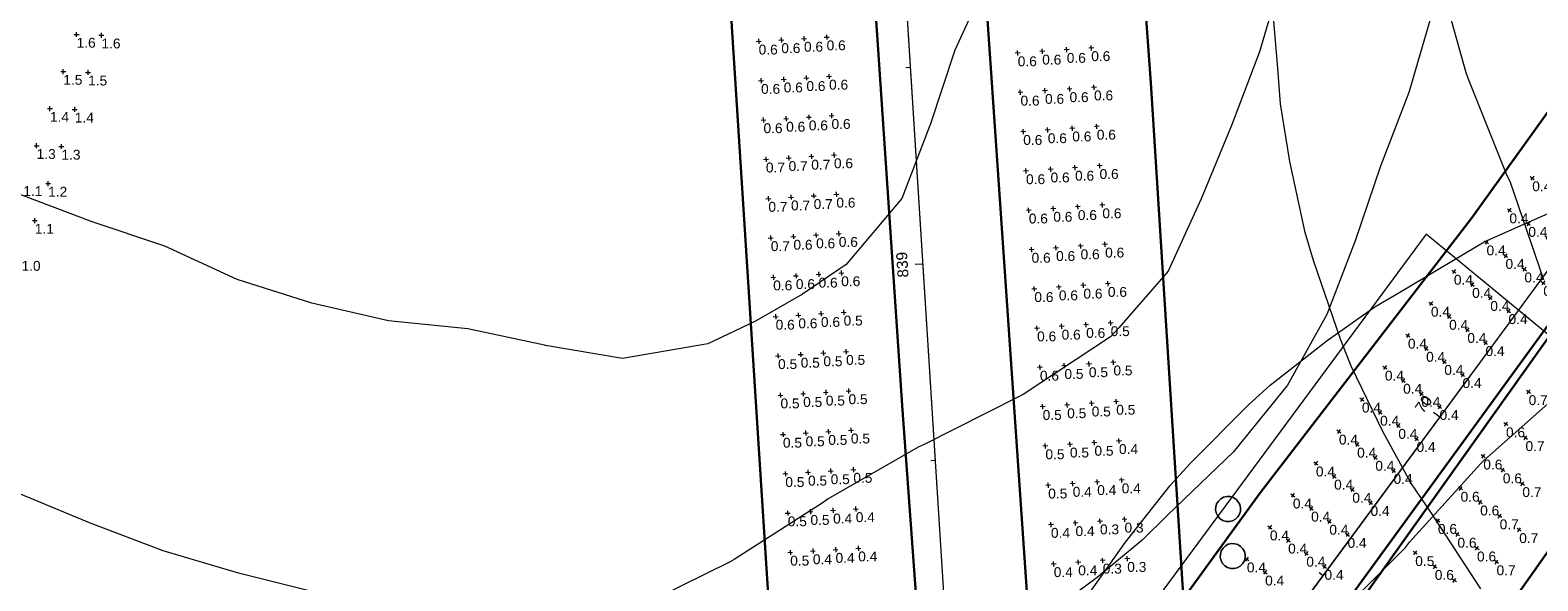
# Model space of a CAD drawing. Extents: x 11759 to 13757, y -2685 to 8839.
# Tile 42 of 58: x 12593 to 12976, y 6244 to 6384. Entities that reach past the tile are written whole.
import ezdxf

# ---------------------------------------------------------------- set-up
doc = ezdxf.new("R2010")
doc.units = 0
doc.header["$MEASUREMENT"] = 0
for name, color, linetype, lineweight in [('AGI32-115446_BK001 - Copy -- 2023-Jan-03 22h-01m-38s-DRAWING', 7, 'Continuous', 0), ('AGI32-Project_1-CALCPTS', 7, 'Continuous', 0), ('AGI32-Project_1-LUMINAIRE', 7, 'Continuous', 0), ('AGI32-Project_1-MARKPOINT', 7, 'Continuous', 0), ('AGI32-Project_1-OBJECT', 7, 'Continuous', 0), ('AGI32-Project_1-STATISTICAL_AREA', 7, 'Continuous', 0), ('AGI32-Project_1-TEMPLATE', 7, 'Continuous', 0)]:
    doc.layers.add(name, color=color, linetype=linetype, lineweight=lineweight)
doc.styles.add('AGI32-Arial', font='arial.ttf')

# ---------------------------------------------------------------- blocks, each defined once
blk = doc.blocks.new('AGI32-ID1buv4w-Project_1-OBJECT-159')
at = {"layer": 'AGI32-Project_1-OBJECT', "color": 8, "linetype": 'Continuous', "lineweight": 0}
blk.add_polyline3d([(601.258, 4221.581, 18.039), (574.573, 4183.459, 18.039), (644.463, 4127.546, 18.039), (911.319, 4499.873, 18.039), (846.511, 4553.244, 18.039)], close=True, dxfattribs=at)
blk = doc.blocks.new('AGI32-ID1buv4w-Project_1-OBJECT-Service Road E_1_1_2')
at = {"layer": 'AGI32-Project_1-OBJECT', "color": 8, "linetype": 'Continuous', "lineweight": 0}
for points in [[(797.67, 4468.34, 0), (796.84, 4468.37, 0), (796.05, 4468.61, 0), (795.34, 4469.04, 0), (794.78, 4469.65, 0), (794.38, 4470.38, 0), (794.19, 4471.19, 0), (794.22, 4472.02, 0), (794.46, 4472.81, 0), (794.9, 4473.52, 0), (795.5, 4474.09, 0), (796.23, 4474.48, 0), (797.04, 4474.67, 0), (797.87, 4474.64, 0), (798.66, 4474.4, 0), (799.37, 4473.96, 0), (799.94, 4473.36, 0), (800.33, 4472.63, 0), (800.52, 4471.82, 0), (800.49, 4470.99, 0), (800.25, 4470.2, 0), (799.82, 4469.49, 0), (799.21, 4468.92, 0), (798.48, 4468.53, 0)], [(798.48, 4468.53, 18), (799.21, 4468.92, 18), (799.82, 4469.49, 18), (800.25, 4470.2, 18), (800.49, 4470.99, 18), (800.52, 4471.82, 18), (800.33, 4472.63, 18), (799.94, 4473.36, 18), (799.37, 4473.96, 18), (798.66, 4474.4, 18), (797.87, 4474.64, 18), (797.04, 4474.67, 18), (796.23, 4474.48, 18), (795.5, 4474.09, 18), (794.9, 4473.52, 18), (794.46, 4472.81, 18), (794.22, 4472.02, 18), (794.19, 4471.19, 18), (794.38, 4470.38, 18), (794.78, 4469.65, 18), (795.34, 4469.04, 18), (796.05, 4468.61, 18), (796.84, 4468.37, 18), (797.67, 4468.34, 18)], [(795.5, 4474.09, 0), (795.5, 4474.09, 18), (796.23, 4474.48, 18), (796.23, 4474.48, 0)], [(796.23, 4474.48, 0), (796.23, 4474.48, 18), (797.04, 4474.67, 18), (797.04, 4474.67, 0)], [(797.04, 4474.67, 0), (797.04, 4474.67, 18), (797.87, 4474.64, 18), (797.87, 4474.64, 0)], [(797.87, 4474.64, 0), (797.87, 4474.64, 18), (798.66, 4474.4, 18), (798.66, 4474.4, 0)], [(798.66, 4474.4, 0), (798.66, 4474.4, 18), (799.37, 4473.96, 18), (799.37, 4473.96, 0)], [(794.19, 4471.19, 0), (794.19, 4471.19, 18), (794.22, 4472.02, 18), (794.22, 4472.02, 0)], [(794.38, 4470.38, 0), (794.38, 4470.38, 18), (794.19, 4471.19, 18), (794.19, 4471.19, 0)], [(794.22, 4472.02, 0), (794.22, 4472.02, 18), (794.46, 4472.81, 18), (794.46, 4472.81, 0)], [(794.46, 4472.81, 0), (794.46, 4472.81, 18), (794.9, 4473.52, 18), (794.9, 4473.52, 0)], [(794.9, 4473.52, 0), (794.9, 4473.52, 18), (795.5, 4474.09, 18), (795.5, 4474.09, 0)], [(799.37, 4473.96, 0), (799.37, 4473.96, 18), (799.94, 4473.36, 18), (799.94, 4473.36, 0)], [(799.94, 4473.36, 0), (799.94, 4473.36, 18), (800.33, 4472.63, 18), (800.33, 4472.63, 0)], [(800.49, 4470.99, 0), (800.49, 4470.99, 18), (800.25, 4470.2, 18), (800.25, 4470.2, 0)], [(800.33, 4472.63, 0), (800.33, 4472.63, 18), (800.52, 4471.82, 18), (800.52, 4471.82, 0)], [(800.52, 4471.82, 0), (800.52, 4471.82, 18), (800.49, 4470.99, 18), (800.49, 4470.99, 0)], [(794.78, 4469.65, 0), (794.78, 4469.65, 18), (794.38, 4470.38, 18), (794.38, 4470.38, 0)], [(795.34, 4469.04, 0), (795.34, 4469.04, 18), (794.78, 4469.65, 18), (794.78, 4469.65, 0)], [(796.05, 4468.61, 0), (796.05, 4468.61, 18), (795.34, 4469.04, 18), (795.34, 4469.04, 0)], [(796.84, 4468.37, 0), (796.84, 4468.37, 18), (796.05, 4468.61, 18), (796.05, 4468.61, 0)], [(797.67, 4468.34, 0), (797.67, 4468.34, 18), (796.84, 4468.37, 18), (796.84, 4468.37, 0)], [(798.48, 4468.53, 0), (798.48, 4468.53, 18), (797.67, 4468.34, 18), (797.67, 4468.34, 0)], [(799.21, 4468.92, 0), (799.21, 4468.92, 18), (798.48, 4468.53, 18), (798.48, 4468.53, 0)], [(799.82, 4469.49, 0), (799.82, 4469.49, 18), (799.21, 4468.92, 18), (799.21, 4468.92, 0)], [(800.25, 4470.2, 0), (800.25, 4470.2, 18), (799.82, 4469.49, 18), (799.82, 4469.49, 0)]]:
    blk.add_polyline3d(points, close=True, dxfattribs=at)
blk = doc.blocks.new('AGI32-ID1buv4w-Project_1-OBJECT-Service Road E_1_12')
at = {"layer": 'AGI32-Project_1-OBJECT', "color": 8, "linetype": 'Continuous', "lineweight": 0}
for points in [[(796.48, 4480.28, 0), (795.65, 4480.31, 0), (794.85, 4480.55, 0), (794.15, 4480.98, 0), (793.58, 4481.59, 0), (793.19, 4482.32, 0), (793, 4483.13, 0), (793.03, 4483.96, 0), (793.26, 4484.75, 0), (793.7, 4485.46, 0), (794.31, 4486.03, 0), (795.04, 4486.42, 0), (795.85, 4486.61, 0), (796.68, 4486.58, 0), (797.47, 4486.34, 0), (798.18, 4485.9, 0), (798.74, 4485.3, 0), (799.14, 4484.57, 0), (799.33, 4483.76, 0), (799.3, 4482.93, 0), (799.06, 4482.14, 0), (798.62, 4481.43, 0), (798.02, 4480.86, 0), (797.29, 4480.47, 0)], [(797.29, 4480.47, 18), (798.02, 4480.86, 18), (798.62, 4481.43, 18), (799.06, 4482.14, 18), (799.3, 4482.93, 18), (799.33, 4483.76, 18), (799.14, 4484.57, 18), (798.74, 4485.3, 18), (798.18, 4485.9, 18), (797.47, 4486.34, 18), (796.68, 4486.58, 18), (795.85, 4486.61, 18), (795.04, 4486.42, 18), (794.31, 4486.03, 18), (793.7, 4485.46, 18), (793.26, 4484.75, 18), (793.03, 4483.96, 18), (793, 4483.13, 18), (793.19, 4482.32, 18), (793.58, 4481.59, 18), (794.15, 4480.98, 18), (794.85, 4480.55, 18), (795.65, 4480.31, 18), (796.48, 4480.28, 18)], [(793.7, 4485.46, 0), (793.7, 4485.46, 18), (794.31, 4486.03, 18), (794.31, 4486.03, 0)], [(794.31, 4486.03, 0), (794.31, 4486.03, 18), (795.04, 4486.42, 18), (795.04, 4486.42, 0)], [(795.04, 4486.42, 0), (795.04, 4486.42, 18), (795.85, 4486.61, 18), (795.85, 4486.61, 0)], [(795.85, 4486.61, 0), (795.85, 4486.61, 18), (796.68, 4486.58, 18), (796.68, 4486.58, 0)], [(796.68, 4486.58, 0), (796.68, 4486.58, 18), (797.47, 4486.34, 18), (797.47, 4486.34, 0)], [(797.47, 4486.34, 0), (797.47, 4486.34, 18), (798.18, 4485.9, 18), (798.18, 4485.9, 0)], [(798.18, 4485.9, 0), (798.18, 4485.9, 18), (798.74, 4485.3, 18), (798.74, 4485.3, 0)], [(793, 4483.13, 0), (793, 4483.13, 18), (793.03, 4483.96, 18), (793.03, 4483.96, 0)], [(793.19, 4482.32, 0), (793.19, 4482.32, 18), (793, 4483.13, 18), (793, 4483.13, 0)], [(793.03, 4483.96, 0), (793.03, 4483.96, 18), (793.26, 4484.75, 18), (793.26, 4484.75, 0)], [(793.58, 4481.59, 0), (793.58, 4481.59, 18), (793.19, 4482.32, 18), (793.19, 4482.32, 0)], [(793.26, 4484.75, 0), (793.26, 4484.75, 18), (793.7, 4485.46, 18), (793.7, 4485.46, 0)], [(799.06, 4482.14, 0), (799.06, 4482.14, 18), (798.62, 4481.43, 18), (798.62, 4481.43, 0)], [(798.74, 4485.3, 0), (798.74, 4485.3, 18), (799.14, 4484.57, 18), (799.14, 4484.57, 0)], [(799.3, 4482.93, 0), (799.3, 4482.93, 18), (799.06, 4482.14, 18), (799.06, 4482.14, 0)], [(799.14, 4484.57, 0), (799.14, 4484.57, 18), (799.33, 4483.76, 18), (799.33, 4483.76, 0)], [(799.33, 4483.76, 0), (799.33, 4483.76, 18), (799.3, 4482.93, 18), (799.3, 4482.93, 0)], [(794.15, 4480.98, 0), (794.15, 4480.98, 18), (793.58, 4481.59, 18), (793.58, 4481.59, 0)], [(794.85, 4480.55, 0), (794.85, 4480.55, 18), (794.15, 4480.98, 18), (794.15, 4480.98, 0)], [(795.65, 4480.31, 0), (795.65, 4480.31, 18), (794.85, 4480.55, 18), (794.85, 4480.55, 0)], [(796.48, 4480.28, 0), (796.48, 4480.28, 18), (795.65, 4480.31, 18), (795.65, 4480.31, 0)], [(797.29, 4480.47, 0), (797.29, 4480.47, 18), (796.48, 4480.28, 18), (796.48, 4480.28, 0)], [(798.02, 4480.86, 0), (798.02, 4480.86, 18), (797.29, 4480.47, 18), (797.29, 4480.47, 0)], [(798.62, 4481.43, 0), (798.62, 4481.43, 18), (798.02, 4480.86, 18), (798.02, 4480.86, 0)]]:
    blk.add_polyline3d(points, close=True, dxfattribs=at)
blk = doc.blocks.new('AGI32-ID1buv4w-Project_1-STATISTICAL_AREA-SR 159 - EB')
at = {"layer": 'AGI32-Project_1-STATISTICAL_AREA', "color": 7, "linetype": 'Continuous', "lineweight": 30}
for p, q in [((822.21, 4449.4), (912.21, 4575.63)), ((896.19, 4499.35), (791.7, 4351.01))]:
    blk.add_line(p, q, dxfattribs=at)
blk = doc.blocks.new('AGI32-ID1buv4w-Project_1-STATISTICAL_AREA-SR 159 - WB')
at = {"layer": 'AGI32-Project_1-STATISTICAL_AREA', "color": 7, "linetype": 'Continuous', "lineweight": 30}
for p, q in [((858.13, 4557.38), (926.78, 4653.1)), ((927.54, 4598.94), (808.94, 4436.1)), ((804.36, 4487.59), (858.13, 4557.38)), ((687.67, 4327.04), (804.36, 4487.59))]:
    blk.add_line(p, q, dxfattribs=at)
blk = doc.blocks.new('AGI32-ID1buv4w-Project_1-STATISTICAL_AREA-US 23 NB - Overall')
at = {"layer": 'AGI32-Project_1-STATISTICAL_AREA', "color": 7, "linetype": 'Continuous', "lineweight": 30}
for p, q in [((688.19, 4883.66), (713.46, 4508.5)), ((679.36, 4461.75), (656.72, 4813.91)), ((713.46, 4508.5), (734.91, 4216.29))]:
    blk.add_line(p, q, dxfattribs=at)
blk = doc.blocks.new('AGI32-ID1buv4w-Project_1-STATISTICAL_AREA-US 23 SB - Overall')
at = {"layer": 'AGI32-Project_1-STATISTICAL_AREA', "color": 7, "linetype": 'Continuous', "lineweight": 30}
for p, q in [((776.51, 4591.61), (753.15, 4916.24)), ((725.24, 4749.56), (746.69, 4439.11)), ((792.72, 4336.1), (776.51, 4591.61))]:
    blk.add_line(p, q, dxfattribs=at)
blk = doc.blocks.new('AGI32-ID1buv4w-Project_1-LUMINAIRE-HM4_Template2')
at = {"layer": 'AGI32-Project_1-TEMPLATE', "color": 1, "linetype": 'ByBlock', "lineweight": 0}
for p, q in [((-111.77, 239.28, -100), (-99.7, 244.62, -100)), ((-119.64, 235.83, -100), (-111.77, 239.28, -100)), ((-139.58, 223.87, -100), (-119.64, 235.83, -100)), ((-147.4, 219.34, -100), (-139.58, 223.87, -100)), ((-159.52, 210.76, -100), (-147.4, 219.34, -100)), ((-173.98, 199.4, -100), (-159.52, 210.76, -100)), ((-179.46, 194.39, -100), (-173.98, 199.4, -100)), ((-194.39, 179.46, -100), (-179.46, 194.39, -100)), ((-199.4, 173.98, -100), (-194.39, 179.46, -100)), ((-210.76, 159.52, -100), (-199.4, 173.98, -100)), ((-219.34, 147.4, -100), (-210.76, 159.52, -100)), ((255.18, 0, -100), (254.78, -19.94, -100)), ((254.78, -19.94, -100), (252.8, -39.88, -100)), ((252.8, -39.88, -100), (251.5, -59.82, -100)), ((251.5, -59.82, -100), (249.5, -79.76, -100)), ((249.5, -79.76, -100), (244.62, -99.7, -100)), ((244.62, -99.7, -100), (239.28, -111.77, -100)), ((239.28, -111.77, -100), (235.83, -119.64, -100)), ((-223.87, -139.58, -100), (-235.83, -119.64, -100)), ((235.83, -119.64, -100), (223.87, -139.58, -100)), ((-219.34, -147.4, -100), (-223.87, -139.58, -100)), ((223.87, -139.58, -100), (219.34, -147.4, -100)), ((-210.76, -159.52, -100), (-219.34, -147.4, -100)), ((219.34, -147.4, -100), (210.76, -159.52, -100)), ((-199.4, -173.98, -100), (-210.76, -159.52, -100)), ((210.76, -159.52, -100), (199.4, -173.98, -100)), ((-194.39, -179.46, -100), (-199.4, -173.98, -100)), ((-179.46, -194.39, -100), (-194.39, -179.46, -100)), ((-173.98, -199.4, -100), (-179.46, -194.39, -100)), ((-159.52, -210.76, -100), (-173.98, -199.4, -100)), ((-147.4, -219.34, -100), (-159.52, -210.76, -100)), ((-139.58, -223.87, -100), (-147.4, -219.34, -100)), ((-119.64, -235.83, -100), (-139.58, -223.87, -100))]:
    blk.add_line(p, q, dxfattribs=at)
at = {"layer": 'AGI32-Project_1-TEMPLATE', "color": 5, "linetype": 'ByBlock', "lineweight": 0}
for p, q in [((-119.64, 180.41, -100), (-99.7, 198.01, -100)), ((-120.57, 179.46, -100), (-119.64, 180.41, -100)), ((-138.58, 159.52, -100), (-120.57, 179.46, -100)), ((-158.23, 139.58, -100), (-139.58, 158.23, -100)), ((-139.58, 158.23, -100), (-138.58, 159.52, -100)), ((215.91, 0, -100), (215.43, -19.94, -100)), ((215.43, -19.94, -100), (213.54, -39.88, -100)), ((213.54, -39.88, -100), (210.98, -59.82, -100)), ((210.98, -59.82, -100), (207.72, -79.76, -100)), ((207.72, -79.76, -100), (199.4, -96.98, -100)), ((199.4, -96.98, -100), (198.01, -99.7, -100)), ((-180.41, -119.64, -100), (-198.01, -99.7, -100)), ((198.01, -99.7, -100), (180.41, -119.64, -100)), ((-179.46, -120.57, -100), (-180.41, -119.64, -100)), ((-159.52, -138.58, -100), (-179.46, -120.57, -100)), ((179.46, -120.57, -100), (159.52, -138.58, -100)), ((180.41, -119.64, -100), (179.46, -120.57, -100)), ((-158.23, -139.58, -100), (-159.52, -138.58, -100)), ((-139.58, -158.23, -100), (-158.23, -139.58, -100)), ((158.23, -139.58, -100), (139.58, -158.23, -100)), ((159.52, -138.58, -100), (158.23, -139.58, -100)), ((138.58, -159.52, -100), (120.57, -179.46, -100)), ((139.58, -158.23, -100), (138.58, -159.52, -100)), ((120.57, -179.46, -100), (119.64, -180.41, -100)), ((119.64, -180.41, -100), (99.7, -198.01, -100)), ((-39.88, -213.54, -100), (-59.82, -210.98, -100)), ((-19.94, -215.43, -100), (-39.88, -213.54, -100)), ((0, -215.91, -100), (-19.94, -215.43, -100)), ((19.94, -215.43, -100), (0, -215.91, -100))]:
    blk.add_line(p, q, dxfattribs=at)
at = {"layer": 'AGI32-Project_1-TEMPLATE', "color": 3, "linetype": 'ByBlock', "lineweight": 0}
for p, q in [((144.04, -19.94, -100), (140.7, -39.88, -100)), ((140.7, -39.88, -100), (139.61, -59.82, -100)), ((139.58, -60.05, -100), (137.62, -79.76, -100)), ((139.61, -59.82, -100), (139.58, -60.05, -100)), ((137.62, -79.76, -100), (128.36, -99.7, -100)), ((128.36, -99.7, -100), (119.64, -109.89, -100)), ((119.64, -109.89, -100), (109.89, -119.64, -100)), ((109.89, -119.64, -100), (99.7, -128.36, -100)), ((99.7, -128.36, -100), (79.76, -137.62, -100)), ((-60.05, -139.58, -100), (-79.76, -137.62, -100)), ((79.76, -137.62, -100), (60.05, -139.58, -100)), ((-59.82, -139.61, -100), (-60.05, -139.58, -100)), ((-39.88, -140.7, -100), (-59.82, -139.61, -100)), ((-19.94, -144.04, -100), (-39.88, -140.7, -100)), ((39.88, -140.7, -100), (19.94, -144.04, -100)), ((59.82, -139.61, -100), (39.88, -140.7, -100)), ((60.05, -139.58, -100), (59.82, -139.61, -100)), ((0, -144.89, -100), (-19.94, -144.04, -100)), ((19.94, -144.04, -100), (0, -144.89, -100))]:
    blk.add_line(p, q, dxfattribs=at)
blk = doc.blocks.new('AGI32-ID1buv4w-Project_1-LUMINAIRE-HM4_95')
at = {"layer": 'AGI32-Project_1-TEMPLATE', "color": 7, "linetype": 'ByBlock', "lineweight": 0}
blk.add_blockref('AGI32-ID1buv4w-Project_1-LUMINAIRE-HM4_Template2', (0, 0), dxfattribs=at)
blk = doc.blocks.new('AGI32-ID1buv4w-Project_1-LUMINAIRE-HM4_91')
at = {"layer": 'AGI32-Project_1-TEMPLATE', "color": 7, "linetype": 'ByBlock', "lineweight": 0}
blk.add_blockref('AGI32-ID1buv4w-Project_1-LUMINAIRE-HM4_Template2', (0, 0), dxfattribs=at)
blk = doc.blocks.new('AGI32-ID1buv4w-Project_1-LUMINAIRE-HM4_127')
at = {"layer": 'AGI32-Project_1-TEMPLATE', "color": 7, "linetype": 'ByBlock', "lineweight": 0}
blk.add_blockref('AGI32-ID1buv4w-Project_1-LUMINAIRE-HM4_Template2', (0, 0), dxfattribs=at)
blk = doc.blocks.new('AGI32-ID1buv4w-MARKPOINT')
at = {"layer": 'AGI32-Project_1-MARKPOINT', "color": 0, "linetype": 'Continuous', "lineweight": 0}
for p, q in [((-0.125, 0), (0.125, 0)), ((0, -0.125), (0, 0.125))]:
    blk.add_line(p, q, dxfattribs=at)
blk = doc.blocks.new('AGI32-ID1buv4w-Project_1-CALCPTS-US 159 EB - STA 65+00 TO STA 70+00_Luminance')
at = {"layer": 'AGI32-Project_1-MARKPOINT', "color": 154, "linetype": 'Continuous', "lineweight": 0, "xscale": 4.999999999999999, "yscale": 4.999999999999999, "zscale": 4.999999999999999, "rotation": 54.81004857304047}
for p in [(872.54, 4513.16, 18.89), (866.78, 4504.99, 18.89), (871.74, 4501.49, 18.89), (861.02, 4496.82, 18.89), (865.98, 4493.32, 18.89), (870.94, 4489.81, 18.89), (855.25, 4488.64, 18.89), (860.22, 4485.14, 18.89), (865.18, 4481.64, 18.89), (849.49, 4480.47, 18.89), (870.15, 4478.14, 18.89), (854.45, 4476.97, 18.89), (859.42, 4473.47, 18.89), (843.73, 4472.3, 18.89), (864.38, 4469.97, 18.89), (848.69, 4468.8, 18.89), (853.66, 4465.3, 18.89)]:
    blk.add_blockref('AGI32-ID1buv4w-MARKPOINT', p, dxfattribs=at)
at = {"layer": 'AGI32-Project_1-CALCPTS', "color": 154, "linetype": 'Continuous', "lineweight": 0, "char_height": 2.5, "attachment_point": 1, "style": 'AGI32-Arial'}
for s, insert in [('0.7', (872.54, 4512.33, 18.89)), ('0.6', (866.78, 4504.16, 18.89)), ('0.7', (871.74, 4500.66, 18.89)), ('0.6', (861.02, 4495.98, 18.89)), ('0.6', (865.98, 4492.48, 18.89)), ('0.6', (855.25, 4487.81, 18.89)), ('0.7', (870.94, 4488.98, 18.89)), ('0.6', (860.22, 4484.31, 18.89)), ('0.6', (849.49, 4479.64, 18.89)), ('0.7', (865.18, 4480.81, 18.89)), ('0.6', (854.45, 4476.14, 18.89)), ('0.7', (870.15, 4477.31, 18.89)), ('0.5', (843.73, 4471.47, 18.89)), ('0.6', (859.42, 4472.64, 18.89)), ('0.6', (848.69, 4467.97, 18.89)), ('0.7', (864.38, 4469.14, 18.89))]:
    blk.add_mtext(s, dxfattribs=dict(at, insert=insert))
blk = doc.blocks.new('AGI32-ID1buv4w-Project_1-CALCPTS-US 159 WB - STA 70+00 TO STA 65+00_Luminance')
at = {"layer": 'AGI32-Project_1-MARKPOINT', "color": 154, "linetype": 'Continuous', "lineweight": 0, "xscale": 4.999999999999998, "yscale": 4.999999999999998, "zscale": 4.999999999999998, "rotation": 234.2361941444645}
for p in [(853.55, 4543.73, 18.82), (858.18, 4540.4, 18.82), (847.71, 4535.61, 18.82), (862.8, 4537.06, 18.82), (852.33, 4532.28, 18.82), (867.43, 4533.73, 18.82), (841.86, 4527.5, 18.82), (856.96, 4528.95, 18.82), (846.49, 4524.17, 18.82), (861.58, 4525.62, 18.82), (836.02, 4519.38, 18.82), (851.11, 4520.83, 18.82), (840.65, 4516.05, 18.82), (855.74, 4517.5, 18.82), (845.27, 4512.72, 18.82), (830.18, 4511.27, 18.82), (834.8, 4507.94, 18.82), (849.9, 4509.39, 18.82), (839.43, 4504.61, 18.82), (824.33, 4503.15, 18.82), (844.05, 4501.27, 18.82), (828.96, 4499.82, 18.82), (833.58, 4496.49, 18.82), (818.49, 4495.04, 18.82), (838.21, 4493.16, 18.82), (823.11, 4491.71, 18.82), (812.64, 4486.93, 18.82), (827.74, 4488.38, 18.82), (832.36, 4485.05, 18.82), (817.27, 4483.59, 18.82), (806.8, 4478.81, 18.82), (821.89, 4480.26, 18.82), (811.42, 4475.48, 18.82), (826.52, 4476.93, 18.82), (800.95, 4470.7, 18.82), (816.05, 4472.15, 18.82), (805.58, 4467.37, 18.82), (820.67, 4468.82, 18.82)]:
    blk.add_blockref('AGI32-ID1buv4w-MARKPOINT', p, dxfattribs=at)
at = {"layer": 'AGI32-Project_1-CALCPTS', "color": 154, "linetype": 'Continuous', "lineweight": 0, "char_height": 2.5, "attachment_point": 1, "style": 'AGI32-Arial'}
for insert in [(853.55, 4542.89, 18.82), (858.18, 4539.56, 18.82), (862.8, 4536.23, 18.82), (847.71, 4534.78, 18.82), (867.43, 4532.9, 18.82), (852.33, 4531.45, 18.82), (856.96, 4528.12, 18.82), (841.86, 4526.66, 18.82), (861.58, 4524.78, 18.82), (846.49, 4523.33, 18.82), (836.02, 4518.55, 18.82), (851.11, 4520, 18.82), (855.74, 4516.67, 18.82), (840.65, 4515.22, 18.82), (830.18, 4510.44, 18.82), (845.27, 4511.89, 18.82), (834.8, 4507.1, 18.82), (849.9, 4508.56, 18.82), (824.33, 4502.32, 18.82), (839.43, 4503.77, 18.82), (828.96, 4498.99, 18.82), (844.05, 4500.44, 18.82), (818.49, 4494.21, 18.82), (833.58, 4495.66, 18.82), (823.11, 4490.88, 18.82), (838.21, 4492.33, 18.82), (812.64, 4486.09, 18.82), (827.74, 4487.54, 18.82), (817.27, 4482.76, 18.82), (832.36, 4484.21, 18.82), (821.89, 4479.43, 18.82), (806.8, 4477.98, 18.82), (811.42, 4474.65, 18.82), (826.52, 4476.1, 18.82), (816.05, 4471.32, 18.82), (800.95, 4469.86, 18.82), (820.67, 4467.98, 18.82), (805.58, 4466.53, 18.82)]:
    blk.add_mtext('0.4', dxfattribs=dict(at, insert=insert))
blk = doc.blocks.new('AGI32-ID1buv4w-Project_1-CALCPTS-US 159 WB - STA 72+50 TO STA 70+00_Luminance')
at = {"layer": 'AGI32-Project_1-MARKPOINT', "color": 154, "linetype": 'Continuous', "lineweight": 0, "xscale": 5.000000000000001, "yscale": 5.000000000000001, "zscale": 5.000000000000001, "rotation": 234.46220752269}
for p in [(983.9, 4722.06, 18.78), (988.71, 4718.63, 18.78), (993.52, 4715.19, 18.78), (978.09, 4713.93, 18.78), (998.34, 4711.75, 18.78), (982.9, 4710.49, 18.78), (972.28, 4705.79, 18.78), (987.71, 4707.05, 18.78), (992.52, 4703.62, 18.78), (977.09, 4702.35, 18.78), (966.46, 4697.65, 18.78), (981.9, 4698.92, 18.78), (971.28, 4694.22, 18.78), (986.71, 4695.48, 18.78), (960.65, 4689.52, 18.78), (976.09, 4690.78, 18.78), (965.46, 4686.08, 18.78), (980.9, 4687.34, 18.78), (954.84, 4681.38, 18.78), (970.27, 4682.64, 18.78), (959.65, 4677.94, 18.78), (975.09, 4679.2, 18.78), (949.03, 4673.24, 18.78), (964.46, 4674.51, 18.78), (953.84, 4669.8, 18.78), (969.27, 4671.07, 18.78), (943.21, 4665.1, 18.78), (958.65, 4666.37, 18.78), (948.03, 4661.67, 18.78), (963.46, 4662.93, 18.78), (952.84, 4658.23, 18.78), (937.4, 4656.97, 18.78), (942.21, 4653.53, 18.78), (957.65, 4654.79, 18.78), (947.02, 4650.09, 18.78), (931.59, 4648.83, 18.78), (951.84, 4646.66, 18.78), (936.4, 4645.39, 18.78), (941.21, 4641.96, 18.78), (925.78, 4640.69, 18.78), (946.02, 4638.52, 18.78), (930.59, 4637.26, 18.78), (919.96, 4632.56, 18.78), (935.4, 4633.82, 18.78), (924.78, 4629.12, 18.78), (940.21, 4630.38, 18.78), (914.15, 4624.42, 18.78), (929.59, 4625.68, 18.78), (918.96, 4620.98, 18.78), (934.4, 4622.24, 18.78), (908.34, 4616.28, 18.78), (923.77, 4617.54, 18.78), (913.15, 4612.84, 18.78), (928.59, 4614.11, 18.78), (902.53, 4608.14, 18.78), (917.96, 4609.41, 18.78), (907.34, 4604.71, 18.78), (922.77, 4605.97, 18.78), (896.71, 4600.01, 18.78), (912.15, 4601.27, 18.78), (901.53, 4596.57, 18.78), (916.96, 4597.83, 18.78), (906.34, 4593.13, 18.78), (890.9, 4591.87, 18.78), (895.71, 4588.43, 18.78), (911.15, 4589.69, 18.78), (900.52, 4584.99, 18.78), (885.09, 4583.73, 18.78), (905.34, 4581.56, 18.78), (889.9, 4580.29, 18.78), (894.71, 4576.86, 18.78), (879.28, 4575.59, 18.78), (899.52, 4573.42, 18.78), (884.09, 4572.16, 18.78), (873.46, 4567.46, 18.78), (888.9, 4568.72, 18.78), (878.28, 4564.02, 18.78), (893.71, 4565.28, 18.78), (867.65, 4559.32, 18.78), (883.09, 4560.58, 18.78), (872.46, 4555.88, 18.78), (887.9, 4557.15, 18.78), (861.84, 4551.18, 18.78), (877.27, 4552.45, 18.78), (866.65, 4547.74, 18.78), (882.09, 4549.01, 18.78), (871.46, 4544.31, 18.78), (876.27, 4540.87, 18.78)]:
    blk.add_blockref('AGI32-ID1buv4w-MARKPOINT', p, dxfattribs=at)
at = {"layer": 'AGI32-Project_1-CALCPTS', "color": 154, "linetype": 'Continuous', "lineweight": 0, "char_height": 2.5, "attachment_point": 1, "style": 'AGI32-Arial'}
for s, insert in [('0.6', (983.9, 4721.23, 18.78)), ('0.6', (988.71, 4717.79, 18.78)), ('0.6', (978.09, 4713.09, 18.78)), ('0.7', (993.52, 4714.36, 18.78)), ('0.6', (982.9, 4709.66, 18.78)), ('0.7', (998.34, 4710.92, 18.78)), ('0.6', (972.28, 4704.96, 18.78)), ('0.6', (987.71, 4706.22, 18.78)), ('0.6', (977.09, 4701.52, 18.78)), ('0.6', (992.52, 4702.78, 18.78)), ('0.6', (966.46, 4696.82, 18.78)), ('0.6', (981.9, 4698.08, 18.78)), ('0.6', (971.28, 4693.38, 18.78)), ('0.6', (986.71, 4694.65, 18.78)), ('0.6', (976.09, 4689.95, 18.78)), ('0.6', (960.65, 4688.68, 18.78)), ('0.6', (965.46, 4685.25, 18.78)), ('0.6', (980.9, 4686.51, 18.78)), ('0.6', (970.27, 4681.81, 18.78)), ('0.6', (954.84, 4680.54, 18.78)), ('0.6', (975.09, 4678.37, 18.78)), ('0.6', (959.65, 4677.11, 18.78)), ('0.6', (964.46, 4673.67, 18.78)), ('0.6', (949.03, 4672.41, 18.78)), ('0.6', (969.27, 4670.23, 18.78)), ('0.6', (953.84, 4668.97, 18.78)), ('0.6', (943.21, 4664.27, 18.78)), ('0.6', (958.65, 4665.53, 18.78)), ('0.6', (963.46, 4662.1, 18.78)), ('0.6', (948.03, 4660.83, 18.78)), ('0.6', (937.4, 4656.13, 18.78)), ('0.6', (952.84, 4657.4, 18.78)), ('0.6', (942.21, 4652.7, 18.78)), ('0.6', (957.65, 4653.96, 18.78)), ('0.6', (931.59, 4648, 18.78)), ('0.6', (947.02, 4649.26, 18.78)), ('0.6', (936.4, 4644.56, 18.78)), ('0.6', (951.84, 4645.82, 18.78)), ('0.6', (925.78, 4639.86, 18.78)), ('0.6', (941.21, 4641.12, 18.78)), ('0.6', (930.59, 4636.42, 18.78)), ('0.6', (946.02, 4637.69, 18.78)), ('0.5', (919.96, 4631.72, 18.78)), ('0.6', (935.4, 4632.98, 18.78)), ('0.6', (924.78, 4628.28, 18.78)), ('0.6', (940.21, 4629.55, 18.78)), ('0.6', (929.59, 4624.85, 18.78)), ('0.5', (914.15, 4623.58, 18.78)), ('0.6', (918.96, 4620.15, 18.78)), ('0.6', (934.4, 4621.41, 18.78)), ('0.6', (923.77, 4616.71, 18.78)), ('0.5', (908.34, 4615.45, 18.78)), ('0.6', (928.59, 4613.27, 18.78)), ('0.5', (913.15, 4612.01, 18.78)), ('0.6', (917.96, 4608.57, 18.78)), ('0.5', (902.53, 4607.31, 18.78)), ('0.6', (922.77, 4605.14, 18.78)), ('0.5', (907.34, 4603.87, 18.78)), ('0.5', (896.71, 4599.17, 18.78)), ('0.5', (912.15, 4600.44, 18.78)), ('0.5', (916.96, 4597, 18.78)), ('0.5', (901.53, 4595.74, 18.78)), ('0.5', (890.9, 4591.03, 18.78)), ('0.5', (906.34, 4592.3, 18.78)), ('0.5', (895.71, 4587.6, 18.78)), ('0.5', (911.15, 4588.86, 18.78)), ('0.4', (885.09, 4582.9, 18.78)), ('0.5', (900.52, 4584.16, 18.78)), ('0.5', (889.9, 4579.46, 18.78)), ('0.5', (905.34, 4580.72, 18.78)), ('0.4', (879.28, 4574.76, 18.78)), ('0.5', (894.71, 4576.02, 18.78)), ('0.4', (884.09, 4571.32, 18.78)), ('0.5', (899.52, 4572.59, 18.78)), ('0.4', (873.46, 4566.62, 18.78)), ('0.5', (888.9, 4567.89, 18.78)), ('0.4', (878.28, 4563.19, 18.78)), ('0.5', (893.71, 4564.45, 18.78)), ('0.4', (883.09, 4559.75, 18.78)), ('0.4', (867.65, 4558.49, 18.78)), ('0.4', (872.46, 4555.05, 18.78)), ('0.5', (887.9, 4556.31, 18.78)), ('0.4', (877.27, 4551.61, 18.78)), ('0.4', (861.84, 4550.35, 18.78)), ('0.5', (882.09, 4548.18, 18.78)), ('0.4', (866.65, 4546.91, 18.78)), ('0.4', (871.46, 4543.48, 18.78)), ('0.5', (876.27, 4540.04, 18.78))]:
    blk.add_mtext(s, dxfattribs=dict(at, insert=insert))
blk = doc.blocks.new('AGI32-ID1buv4w-Project_1-CALCPTS-US 23 NB - STA 837+50 TO STA 843+00_Luminance')
at = {"layer": 'AGI32-Project_1-MARKPOINT', "color": 154, "linetype": 'Continuous', "lineweight": 0, "xscale": 5, "yscale": 5, "zscale": 5, "rotation": 94.03608409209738}
for p in [(755.18, 4600.06), (761.41, 4600.5), (742.73, 4599.18), (748.95, 4599.62), (743.43, 4589.2), (749.66, 4589.64), (755.89, 4590.08), (762.11, 4590.52), (744.13, 4579.23), (750.36, 4579.67), (756.59, 4580.11), (762.82, 4580.55), (751.07, 4569.69), (757.29, 4570.13), (763.52, 4570.57), (744.84, 4569.25), (745.54, 4559.28), (751.77, 4559.72), (758, 4560.16), (764.23, 4560.6), (764.93, 4550.62), (746.25, 4549.3), (752.47, 4549.74), (758.7, 4550.18), (746.95, 4539.33), (753.18, 4539.77), (759.41, 4540.21), (765.63, 4540.65), (747.65, 4529.35), (753.88, 4529.79), (760.11, 4530.23), (766.34, 4530.67), (754.59, 4519.82), (760.81, 4520.26), (767.04, 4520.69), (748.36, 4519.38), (749.06, 4509.4), (755.29, 4509.84), (761.52, 4510.28), (767.75, 4510.72), (768.45, 4500.74), (749.76, 4499.43), (755.99, 4499.87), (762.22, 4500.31), (750.47, 4489.45), (756.7, 4489.89), (762.92, 4490.33), (769.15, 4490.77), (751.17, 4479.48), (757.4, 4479.92), (763.63, 4480.35), (769.86, 4480.8), (758.1, 4469.94), (764.33, 4470.38), (770.56, 4470.82), (751.88, 4469.5)]:
    blk.add_blockref('AGI32-ID1buv4w-MARKPOINT', p, dxfattribs=at)
at = {"layer": 'AGI32-Project_1-CALCPTS', "color": 154, "linetype": 'Continuous', "lineweight": 0, "char_height": 2.5, "attachment_point": 1, "style": 'AGI32-Arial'}
for s, insert in [('0.6', (742.73, 4598.35)), ('0.6', (748.95, 4598.78)), ('0.6', (755.18, 4599.22)), ('0.6', (761.41, 4599.66)), ('0.6', (755.89, 4589.25)), ('0.6', (762.11, 4589.69)), ('0.6', (743.43, 4588.37)), ('0.6', (749.66, 4588.81)), ('0.6', (744.13, 4578.39)), ('0.6', (750.36, 4578.83)), ('0.6', (756.59, 4579.27)), ('0.6', (762.82, 4579.71)), ('0.6', (744.84, 4568.42)), ('0.6', (751.07, 4568.86)), ('0.6', (757.29, 4569.3)), ('0.6', (763.52, 4569.74)), ('0.6', (751.77, 4558.88)), ('0.6', (758, 4559.32)), ('0.6', (764.23, 4559.76)), ('0.6', (745.54, 4558.44)), ('0.6', (746.25, 4548.47)), ('0.6', (752.47, 4548.91)), ('0.6', (758.7, 4549.35)), ('0.6', (764.93, 4549.79)), ('0.6', (759.41, 4539.37)), ('0.6', (765.63, 4539.81)), ('0.6', (746.95, 4538.49)), ('0.6', (753.18, 4538.93)), ('0.6', (747.65, 4528.52)), ('0.6', (753.88, 4528.96)), ('0.6', (760.11, 4529.4)), ('0.5', (766.34, 4529.84)), ('0.6', (748.36, 4518.54)), ('0.5', (754.59, 4518.98)), ('0.5', (760.81, 4519.42)), ('0.5', (767.04, 4519.86)), ('0.5', (755.29, 4509.01)), ('0.5', (761.52, 4509.45)), ('0.5', (767.75, 4509.89)), ('0.5', (749.06, 4508.57)), ('0.5', (749.76, 4498.59)), ('0.5', (755.99, 4499.03)), ('0.5', (762.22, 4499.47)), ('0.4', (768.45, 4499.91)), ('0.4', (769.15, 4489.94)), ('0.5', (750.47, 4488.62)), ('0.4', (756.7, 4489.06)), ('0.4', (762.92, 4489.5)), ('0.4', (751.17, 4478.64)), ('0.4', (757.4, 4479.08)), ('0.3', (763.63, 4479.52)), ('0.3', (769.86, 4479.96)), ('0.4', (751.88, 4468.67)), ('0.4', (758.1, 4469.11)), ('0.3', (764.33, 4469.55)), ('0.3', (770.56, 4469.99))]:
    blk.add_mtext(s, dxfattribs=dict(at, insert=insert))
blk = doc.blocks.new('AGI32-ID1buv4w-Project_1-CALCPTS-US 23 SB - Ramp D_E')
at = {"layer": 'AGI32-Project_1-MARKPOINT', "color": 6, "linetype": 'Continuous', "lineweight": 0, "xscale": 5, "yscale": 5, "zscale": 5}
for p in [(503.61, 4603.9), (509.92, 4603.71), (500.23, 4594.49), (506.53, 4594.3), (496.84, 4585.08), (503.15, 4584.89), (493.45, 4575.67), (499.76, 4575.48), (496.38, 4566.07), (492.99, 4556.66)]:
    blk.add_blockref('AGI32-ID1buv4w-MARKPOINT', p, dxfattribs=at)
at = {"layer": 'AGI32-Project_1-CALCPTS', "color": 6, "linetype": 'Continuous', "lineweight": 0, "char_height": 2.5, "attachment_point": 1, "style": 'AGI32-Arial'}
for s, insert in [('1.6', (503.61, 4603.06)), ('1.6', (509.92, 4602.87)), ('1.5', (500.23, 4593.65)), ('1.5', (506.53, 4593.46)), ('1.4', (496.84, 4584.24)), ('1.4', (503.15, 4584.05)), ('1.3', (493.45, 4574.83)), ('1.3', (499.76, 4574.64)), ('1.1', (490.07, 4565.42)), ('1.2', (496.38, 4565.24)), ('1.1', (492.99, 4555.83)), ('1.0', (489.61, 4546.42))]:
    blk.add_mtext(s, dxfattribs=dict(at, insert=insert))
blk = doc.blocks.new('AGI32-ID1buv4w-Project_1-CALCPTS-US 23 SB - STA 845+00 TO STA 837+50_Luminance')
at = {"layer": 'AGI32-Project_1-MARKPOINT', "color": 154, "linetype": 'Continuous', "lineweight": 0, "xscale": 5, "yscale": 5, "zscale": 5, "rotation": 273.5372228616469}
for p in [(676.9, 4602.17), (682.66, 4602.52), (688.42, 4602.88), (694.17, 4603.23), (683.27, 4592.54), (689.03, 4592.9), (694.79, 4593.25), (677.51, 4592.19), (678.13, 4582.2), (683.89, 4582.56), (689.65, 4582.92), (695.41, 4583.27), (696.03, 4573.29), (678.75, 4572.22), (684.51, 4572.58), (690.27, 4572.94), (679.37, 4562.24), (685.12, 4562.6), (690.88, 4562.95), (696.64, 4563.31), (679.98, 4552.26), (685.74, 4552.62), (691.5, 4552.97), (697.26, 4553.33), (686.36, 4542.64), (692.12, 4542.99), (697.88, 4543.35), (680.6, 4542.28), (681.22, 4532.3), (686.98, 4532.65), (692.73, 4533.01), (698.49, 4533.37), (681.83, 4522.32), (687.59, 4522.67), (693.35, 4523.03), (699.11, 4523.39), (682.45, 4512.34), (688.21, 4512.69), (693.97, 4513.05), (699.73, 4513.4), (683.07, 4502.36), (688.83, 4502.71), (694.59, 4503.07), (700.34, 4503.42), (695.2, 4493.09), (700.96, 4493.44), (683.68, 4492.38), (689.44, 4492.73), (684.3, 4482.39), (690.06, 4482.75), (695.82, 4483.11), (701.58, 4483.46), (684.92, 4472.41), (690.68, 4472.77), (696.44, 4473.12), (702.2, 4473.48)]:
    blk.add_blockref('AGI32-ID1buv4w-MARKPOINT', p, dxfattribs=at)
at = {"layer": 'AGI32-Project_1-CALCPTS', "color": 154, "linetype": 'Continuous', "lineweight": 0, "char_height": 2.5, "attachment_point": 1, "style": 'AGI32-Arial'}
for s, insert in [('0.6', (676.9, 4601.33)), ('0.6', (682.66, 4601.69)), ('0.6', (688.42, 4602.04)), ('0.6', (694.17, 4602.4)), ('0.6', (677.51, 4591.35)), ('0.6', (683.27, 4591.71)), ('0.6', (689.03, 4592.06)), ('0.6', (694.79, 4592.42)), ('0.6', (683.89, 4581.73)), ('0.6', (689.65, 4582.08)), ('0.6', (695.41, 4582.44)), ('0.6', (678.13, 4581.37)), ('0.7', (678.75, 4571.39)), ('0.7', (684.51, 4571.75)), ('0.7', (690.27, 4572.1)), ('0.6', (696.03, 4572.46)), ('0.6', (696.64, 4562.48)), ('0.7', (679.37, 4561.41)), ('0.7', (685.12, 4561.76)), ('0.7', (690.88, 4562.12)), ('0.7', (679.98, 4551.43)), ('0.6', (685.74, 4551.78)), ('0.6', (691.5, 4552.14)), ('0.6', (697.26, 4552.5)), ('0.6', (680.6, 4541.45)), ('0.6', (686.36, 4541.8)), ('0.6', (692.12, 4542.16)), ('0.6', (697.88, 4542.51)), ('0.6', (686.98, 4531.82)), ('0.6', (692.73, 4532.18)), ('0.5', (698.49, 4532.53)), ('0.6', (681.22, 4531.47)), ('0.5', (681.83, 4521.48)), ('0.5', (687.59, 4521.84)), ('0.5', (693.35, 4522.2)), ('0.5', (699.11, 4522.55)), ('0.5', (699.73, 4512.57)), ('0.5', (682.45, 4511.5)), ('0.5', (688.21, 4511.86)), ('0.5', (693.97, 4512.22)), ('0.5', (683.07, 4501.52)), ('0.5', (688.83, 4501.88)), ('0.5', (694.59, 4502.23)), ('0.5', (700.34, 4502.59)), ('0.5', (683.68, 4491.54)), ('0.5', (689.44, 4491.9)), ('0.5', (695.2, 4492.25)), ('0.5', (700.96, 4492.61)), ('0.5', (690.06, 4481.92)), ('0.4', (695.82, 4482.27)), ('0.4', (701.58, 4482.63)), ('0.5', (684.3, 4481.56)), ('0.5', (684.92, 4471.58)), ('0.4', (690.68, 4471.94)), ('0.4', (696.44, 4472.29)), ('0.4', (702.2, 4472.65))]:
    blk.add_mtext(s, dxfattribs=dict(at, insert=insert))

msp = doc.modelspace()

# ---------------------------------------------------------------- linework, layer by layer
at = {"layer": 'AGI32-115446_BK001 - Copy -- 2023-Jan-03 22h-01m-38s-DRAWING', "color": 7, "linetype": 'Continuous', "lineweight": 0}
for p, q in [((12895.98, 5126.32), (12772.55, 7075.99)), ((12895.98, 5126.31), (12772.55, 7075.99)), ((12895.98, 5126.31), (12772.55, 7075.99)), ((12469.45, 5631.68), (13068.89, 6445.41)), ((12816.95, 6374.68), (12815.75, 6374.6)), ((12820.11, 6324.78), (12818.11, 6324.65)), ((12951.38, 6285.89), (12949.77, 6287.08)), ((12823.27, 6274.88), (12822.07, 6274.8)), ((12921.73, 6245.64), (12920.76, 6246.35))]:
    msp.add_line(p, q, dxfattribs=at)
for points in [[(12080.6, 4903.12, 0), (12094.19, 4940.06, 0), (12446.33, 5599.83, 0), (12469.45, 5631.68, 0), (13068.89, 6445.41, 0), (13113.49, 6509.54, 0), (13275.96, 6846.33, 0), (13345.72, 7213.7, 0), (13348.02, 7291.77, 0)], [(12820.11, 6324.78, 0), (12820.11, 6324.78, 0), (12820.11, 6324.78, 0), (12820.11, 6324.78, 0), (12820.11, 6324.78, 0), (12820.11, 6324.78, 0), (12820.11, 6324.78, 0), (12820.11, 6324.78, 0), (12820.11, 6324.78, 0), (12820.11, 6324.78, 0), (12820.11, 6324.78, 0), (12820.11, 6324.78, 0), (12820.11, 6324.78, 0), (12820.11, 6324.78, 0), (12820.11, 6324.78, 0), (12820.11, 6324.78, 0), (12820.11, 6324.78, 0), (12820.11, 6324.78, 0), (12820.11, 6324.78, 0), (12820.11, 6324.78, 0), (12820.11, 6324.78, 0), (12820.11, 6324.78, 0), (12820.11, 6324.78, 0), (12820.11, 6324.78, 0), (12820.11, 6324.78, 0), (12820.11, 6324.78, 0)], [(12951.38, 6285.89, 0), (12951.38, 6285.89, 0), (12951.38, 6285.89, 0), (12951.38, 6285.89, 0), (12951.38, 6285.89, 0), (12951.38, 6285.89, 0), (12951.38, 6285.89, 0), (12951.38, 6285.89, 0), (12951.38, 6285.89, 0), (12951.38, 6285.89, 0), (12951.38, 6285.89, 0), (12951.38, 6285.89, 0), (12951.38, 6285.89, 0), (12951.38, 6285.89, 0), (12951.38, 6285.89, 0), (12951.38, 6285.89, 0), (12951.38, 6285.89, 0), (12951.38, 6285.89, 0), (12951.38, 6285.89, 0), (12951.38, 6285.89, 0), (12951.38, 6285.89, 0), (12951.38, 6285.89, 0), (12951.38, 6285.89, 0), (12951.38, 6285.89, 0), (12951.38, 6285.89, 0), (12951.38, 6285.89, 0)]]:
    msp.add_polyline3d(points, dxfattribs=at)

# ---------------------------------------------------------------- block references
at = {"layer": 'AGI32-Project_1-CALCPTS', "color": 7, "linetype": 'Continuous', "lineweight": 0}
for name in ['AGI32-ID1buv4w-Project_1-CALCPTS-US 23 SB - STA 845+00 TO STA 837+50_Luminance', 'AGI32-ID1buv4w-Project_1-CALCPTS-US 23 SB - Ramp D_E', 'AGI32-ID1buv4w-Project_1-CALCPTS-US 23 NB - STA 837+50 TO STA 843+00_Luminance', 'AGI32-ID1buv4w-Project_1-CALCPTS-US 159 WB - STA 72+50 TO STA 70+00_Luminance', 'AGI32-ID1buv4w-Project_1-CALCPTS-US 159 WB - STA 70+00 TO STA 65+00_Luminance', 'AGI32-ID1buv4w-Project_1-CALCPTS-US 159 EB - STA 65+00 TO STA 70+00_Luminance']:
    msp.add_blockref(name, (12101.41, 1779.14), dxfattribs=at)
at = {"layer": 'AGI32-Project_1-LUMINAIRE', "color": 7, "linetype": 'Continuous', "lineweight": 0}
for name, p, rotation in [('AGI32-ID1buv4w-Project_1-LUMINAIRE-HM4_95', (12702.95, 6454.59, 100), 344.7442849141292), ('AGI32-ID1buv4w-Project_1-LUMINAIRE-HM4_127', (13172.63, 6401.9, 100), 334.0262886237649)]:
    msp.add_blockref(name, p, dxfattribs=dict(at, rotation=rotation))
msp.add_blockref('AGI32-ID1buv4w-Project_1-LUMINAIRE-HM4_91', (13082.25, 6094.61, 100), dxfattribs=at)
at = {"layer": 'AGI32-Project_1-OBJECT', "color": 7, "linetype": 'Continuous', "lineweight": 0}
for name in ['AGI32-ID1buv4w-Project_1-OBJECT-159', 'AGI32-ID1buv4w-Project_1-OBJECT-Service Road E_1_12', 'AGI32-ID1buv4w-Project_1-OBJECT-Service Road E_1_1_2']:
    msp.add_blockref(name, (12101.41, 1779.14), dxfattribs=at)
at = {"layer": 'AGI32-Project_1-STATISTICAL_AREA', "color": 7, "linetype": 'Continuous', "lineweight": 0}
for name in ['AGI32-ID1buv4w-Project_1-STATISTICAL_AREA-US 23 SB - Overall', 'AGI32-ID1buv4w-Project_1-STATISTICAL_AREA-US 23 NB - Overall', 'AGI32-ID1buv4w-Project_1-STATISTICAL_AREA-SR 159 - WB', 'AGI32-ID1buv4w-Project_1-STATISTICAL_AREA-SR 159 - EB']:
    msp.add_blockref(name, (12101.41, 1779.14), dxfattribs=at)

# ---------------------------------------------------------------- texts
at = {"layer": 'AGI32-115446_BK001 - Copy -- 2023-Jan-03 22h-01m-38s-DRAWING', "color": 7, "linetype": 'Continuous', "lineweight": 0, "char_height": 2.8, "attachment_point": 1, "style": 'AGI32-Arial'}
for s, insert, rotation in [('839', (12813.62, 6321.25), 93.6227), ('70', (12944.83, 6288.29), 53.6226)]:
    msp.add_mtext(s, dxfattribs=dict(at, insert=insert, rotation=rotation))

doc.saveas('drawing.dxf')
